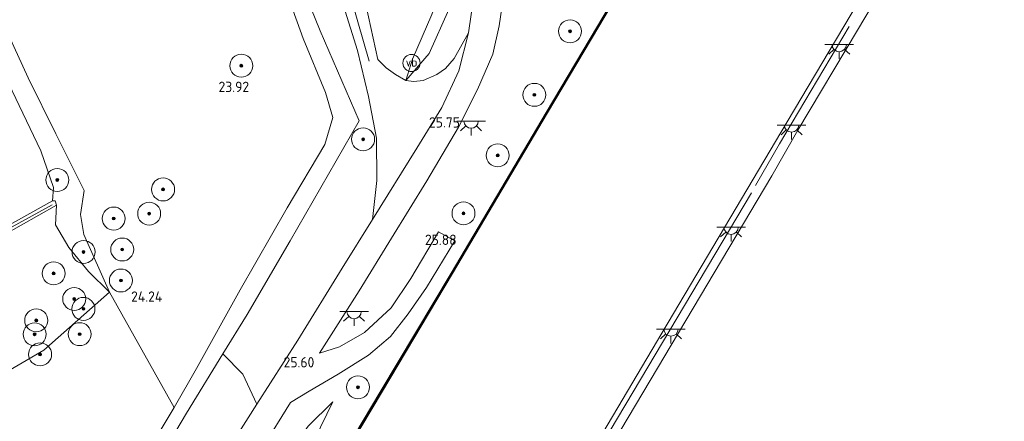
# Model space of a CAD drawing. Header units: metres. Extents: x 185049 to 189876, y 349292 to 352302.
# Tile 203 of 256: x 189366 to 189537, y 350629 to 350699. Entities that reach past the tile are written whole.
import ezdxf
from ezdxf.enums import TextEntityAlignment as Align

# ---------------------------------------------------------------- set-up
doc = ezdxf.new("R2010")
doc.units = ezdxf.units.M
for name, color, linetype, lineweight in [('B-WE-GK-BESCHOEIING_DAMWAND-G', 130, 'GK-BESCHOEIING', 18), ('B-WE-GK-BESCHOEIING_DAMWAND-GV', 130, 'Continuous', 18), ('B-WE-GK-KADEMUUR-GV', 150, 'Continuous', 35), ('B-WE-GR-BOOM-S', 90, 'Continuous', 25), ('B-WE-GR-GRAS-GV', 60, 'Continuous', 13), ('B-WE-GW-OPHOGING_KRUIN-G', 90, 'Continuous', 18), ('B-WE-GW-TALUD_KRUIN-G', 90, 'Continuous', 18), ('B-WE-GW-TALUD_TEEN-G', 90, 'Continuous', 18), ('B-WE-IE-MEUBILAIR_WEGMEUBILAIR-S', 7, 'Continuous', 25), ('B-WE-IE-TERREINAFSCHEIDING_KUNSTMATIG_HEKWERK-G', 20, 'IE-TERREINAFSCHEIDING-KUNSTMATIG', 18), ('B-WE-KL-ET_LS_OV_LICHTPUNT-S', 190, 'Continuous', 25), ('B-WE-KW-KUNSTWERK_STEIGER-GV', 170, 'Continuous', 18), ('B-WE-OB-OEVERVOORZIENING-G', 7, 'Continuous', 18), ('B-WE-OG-TERREIN_BEDRIJVENTERREIN-GV', 7, 'Continuous', 18), ('B-WE-OG-TERREIN_GROEN-GV', 7, 'Continuous', 18), ('B-WE-OG-WATER_HAVEN-GV', 170, 'Continuous', 18), ('B-WE-OG-WATER_KANAAL-GV', 120, 'Continuous', 18), ('B-WE-VH-VERHARDING_ASFALT-GV', 252, 'Continuous', 18), ('B-WE-VH-VERHARDING_HALFVERHARDING-GV', 252, 'Continuous', 18), ('X-XX-AL-HOOGTELABEL-S', 7, 'Continuous', 25)]:
    doc.layers.add(name, color=color, linetype=linetype, lineweight=lineweight)
doc.styles.add('NLCS-ISO', font='NLCS-ISO.ttf')
doc.styles.add('NLCS-ISO-ANNOTATIVE-T18', font='NLCS-ISO.ttf', dxfattribs={"height": 1.8})
doc.linetypes.add('GK-BESCHOEIING', pattern='A,30,-5,[1,NLCS.SHX,S=1,R=0,X=0,Y=0],-5', length=40)
doc.linetypes.add('IE-TERREINAFSCHEIDING-KUNSTMATIG', pattern='A,4,[82,NLCS.SHX,S=0.75,R=90,X=0,Y=0],4,-2', length=10)

# ---------------------------------------------------------------- blocks, each defined once
blk = doc.blocks.new('SAL-HOOGTELABEL-SO')
at = {"color": 0, "linetype": 'ByBlock', "lineweight": -2, "style": 'NLCS-ISO-ANNOTATIVE-T18'}
blk.add_attdef('HOOGTE', text='', height=1.8, dxfattribs=at).set_placement((2.79, 0), align=Align.RIGHT)
blk = doc.blocks.new('SGR-BOOM_01-SO')
at = {"linetype": 'ByBlock', "lineweight": 18}
h = blk.add_hatch(color=0, dxfattribs=at)
h.dxf.hatch_style = 1
edge = h.paths.add_edge_path()
edge.add_arc((0, 0), 0.25, 0, 360)
at = {"color": 0, "linetype": 'ByBlock', "lineweight": 18}
for radius in [2, 0.25]:
    blk.add_circle((0, 0), radius, dxfattribs=at)
blk = doc.blocks.new('SKL-ET_OV_LICHTPUNT-SO')
at = {"color": 0, "linetype": 'ByBlock', "lineweight": 18}
for points in [[(-1.25, 0), (-2.5, 0)], [(1.25, 0), (2.5, 0)], [(-0.92, -0.85), (-1.83, -1.7)], [(0, -1.25), (0, -2.5)], [(0.92, -0.85), (1.83, -1.7)]]:
    blk.add_lwpolyline(points, dxfattribs=at)
blk.add_lwpolyline([(0, 0), (1.25, 0, -1), (-1.25, 0)], format="xyb", close=True, dxfattribs=at)
blk = doc.blocks.new('SIE-WEG_PAAL_VERKEERSBORD-SO')
at = {"color": 0, "linetype": 'ByBlock', "lineweight": 18}
blk.add_circle((0, 0), 1.5, dxfattribs=at)
at = {"color": 0, "linetype": 'ByBlock', "lineweight": 18, "style": 'NLCS-ISO'}
blk.add_text('vb', height=1.5, dxfattribs=at).set_placement((0, 0.13), align=Align.MIDDLE_CENTER)

msp = doc.modelspace()

# ---------------------------------------------------------------- linework, layer by layer
at = {"layer": 'B-WE-GK-BESCHOEIING_DAMWAND-G'}
msp.add_polyline3d([(189371.41, 350667.136, 21.39), (189343.324, 350651.708, 21.229), (189323.539, 350640.719, 21.338), (189305.341, 350630.637, 21.345), (189289.43, 350621.857, 21.298), (189278.034, 350615.466, 21.298), (189275.133, 350613.833, 20.977)], dxfattribs=at)
at = {"layer": 'B-WE-GK-BESCHOEIING_DAMWAND-GV'}
msp.add_polyline3d([(189277.761, 350614.853, 21.283), (189274.805, 350613.09, 20.836), (189273.927, 350613.585, 20.89), (189281.366, 350617.947, 20.799), (189296.148, 350625.796, 20.799), (189310.806, 350634.026, 20.799), (189326.317, 350642.682, 20.814), (189344.692, 350652.893, 20.812), (189371.422, 350667.819, 20.812), (189371.928, 350667.801, 21.351), (189372.162, 350667.048, 21.381), (189359.765, 350660.1, 21.222), (189345.756, 350652.424, 21.174), (189326.724, 350641.932, 21.33), (189311.214, 350633.376, 21.36), (189296.619, 350625.188, 21.334), (189280.464, 350616.353, 21.283)], close=True, dxfattribs=at)
at = {"layer": 'B-WE-GK-KADEMUUR-GV'}
msp.add_polyline3d([(189419.606, 350619.472, 25.901), (189428.704, 350634.69, 26.355), (189440.908, 350655.218, 26.316), (189457.451, 350683.226, 26.316), (189475.151, 350713.087, 26.316), (189488.552, 350735.597, 26.317), (189484.779, 350743.176, 25.718), (189476.309, 350738.789, 25.249), (189476.292, 350739.118, 25.728), (189482.904, 350742.408, 20.674), (189484.826, 350743.353, 20.674), (189488.723, 350735.571, 20.674), (189475.273, 350713.015, 20.674), (189457.572, 350683.153, 20.674), (189441.03, 350655.145, 20.674), (189428.825, 350634.617, 20.674), (189419.838, 350619.518, 20.674)], dxfattribs=at)
at = {"layer": 'B-WE-GR-GRAS-GV'}
for points in [[(189436.006, 350688.793, 25.432), (189434.393, 350688.594, 25.502), (189432.953, 350688.781, 25.603), (189437.014, 350693.476, 25.155), (189440.443, 350701.13, 24.766), (189443.652, 350707.061, 24.391), (189443.624, 350714.495, 24.042), (189442.211, 350723.821, 23.606), (189443.61, 350720.653, 23.71), (189445.205, 350706.309, 24.365), (189443.867, 350697.107, 24.797), (189441.409, 350692.598, 25.104), (189439.871, 350690.849, 25.266), (189438.38, 350689.812, 25.341)], [(189376.923, 350661.93, 24.029), (189381.383, 350651.904, 24.18), (189377.688, 350655.513, 23.093), (189374.264, 350659.697, 22.153), (189371.939, 350663.611, 21.67), (189372.162, 350667.048, 21.381), (189371.928, 350667.801, 21.351), (189371.422, 350667.819, 20.812), (189371.609, 350670.123, 20.812), (189369.414, 350676.556, 20.812), (189361.199, 350693.551, 20.812), (189363.805, 350696.761, 23.287), (189367.175, 350689.221, 23.468), (189372.039, 350679.467, 23.585), (189376.945, 350669.629, 23.809), (189376.314, 350665.435, 23.753)], [(189346.308, 350509.197, 25.937), (189334.824, 350490.125, 25.97), (189337.811, 350498.365, 25.027), (189348.327, 350516.128, 24.784), (189355.26, 350528.731, 24.58), (189362.847, 350542.168, 24.427), (189373.947, 350560.067, 24.438), (189385.554, 350579.379, 24.62), (189394.449, 350594.104, 24.784), (189402.773, 350606.577, 25.322), (189412.094, 350623.059, 25.512), (189415.97, 350628.567, 25.586), (189420.283, 350632.804, 25.793), (189414.901, 350621.775, 26.31), (189403.969, 350604.056, 26.785), (189387.957, 350577.546, 26.345), (189378.322, 350562.035, 25.868), (189369.893, 350547.675, 25.853), (189362.277, 350535.649, 25.842), (189356.086, 350525.237, 25.908)], [(189373.947, 350560.067, 24.438), (189362.847, 350542.168, 24.427), (189355.26, 350528.731, 24.58), (189348.327, 350516.128, 24.784), (189337.811, 350498.365, 25.027), (189334.824, 350490.125, 25.97), (189346.308, 350509.197, 25.937), (189356.086, 350525.237, 25.908), (189362.277, 350535.649, 25.842), (189369.893, 350547.675, 25.853), (189378.322, 350562.035, 25.868), (189387.957, 350577.546, 26.345), (189403.969, 350604.056, 26.785), (189414.901, 350621.775, 26.31), (189420.283, 350632.804, 25.793), (189415.97, 350628.567, 25.586), (189412.094, 350623.059, 25.512), (189402.773, 350606.577, 25.322), (189394.449, 350594.104, 24.784), (189385.554, 350579.379, 24.62)]]:
    msp.add_polyline3d(points, close=True, dxfattribs=at)
for points in [[(189475.151, 350713.087, 26.316), (189457.451, 350683.226, 26.316), (189440.908, 350655.218, 26.316), (189428.704, 350634.69, 26.355), (189419.606, 350619.472, 25.901)], [(189422.14, 350701.77, 25.633), (189424.546, 350693.999, 25.694), (189426.466, 350685.988, 25.719), (189427.876, 350678.726, 25.715), (189427.908, 350671.359, 25.663), (189427.157, 350664.557, 25.724), (189421.863, 350656.065, 25.707), (189414.143, 350643.53, 25.56), (189407.026, 350632.347, 25.374), (189404.612, 350637.601, 25.349), (189401.103, 350641.133, 25.288), (189405.328, 350648.004, 25.37), (189412.811, 350660.832, 25.569), (189424.858, 350681.735, 25.698), (189418.042, 350697.413, 25.456), (189412.562, 350711.097, 25.241)], [(189410.959, 350707.623, 23.956), (189415.073, 350696.127, 24.038), (189419.012, 350686.681, 24.076), (189420.249, 350682.319, 24.12), (189418.841, 350677.651, 24.124), (189412.3, 350666.583, 24.18), (189404.11, 350652.283, 24.283), (189396.508, 350638.62, 24.296), (189392.625, 350631.777, 24.318), (189381.383, 350651.904, 24.18), (189376.923, 350661.93, 24.029), (189376.314, 350665.435, 23.753), (189376.945, 350669.629, 23.809), (189372.039, 350679.467, 23.585), (189367.175, 350689.221, 23.468), (189363.805, 350696.761, 23.287)], [(189408.078, 350624.895, 25.469), (189412.886, 350632.689, 25.534), (189416.132, 350634.654, 25.612), (189421.183, 350637.59, 25.763), (189426.48, 350640.929, 25.935), (189430.316, 350644.197, 26.004), (189433.407, 350648.1, 25.995), (189436.59, 350652.714, 25.935), (189441.494, 350660.835, 25.918), (189438.637, 350662.415, 25.935), (189433.853, 350654.274, 25.935), (189430.439, 350649.173, 25.957), (189425.801, 350644.886, 25.965), (189421.406, 350642.378, 25.78), (189417.918, 350641.274, 25.702), (189424.839, 350652.148, 25.75), (189430.451, 350661.33, 25.767), (189436.648, 350671.281, 25.814), (189442.135, 350680.639, 25.732), (189445.464, 350687.209, 25.452), (189448.12, 350693.358, 25.116), (189449.218, 350698.325, 24.866), (189450.021, 350703.888, 24.646)], [(189437.509, 350700.299, 25.452), (189434.153, 350692.484, 25.594), (189432.953, 350688.781, 25.603), (189431.156, 350689.839, 25.613), (189429.576, 350691.02, 25.583), (189428.1, 350692.418, 25.711), (189426.056, 350701.749, 25.728)], [(189440.443, 350701.13, 24.766), (189437.014, 350693.476, 25.155), (189432.953, 350688.781, 25.603), (189434.153, 350692.484, 25.594), (189437.509, 350700.299, 25.452)], [(189296.619, 350625.188, 21.334), (189311.214, 350633.376, 21.36), (189326.724, 350641.932, 21.33), (189345.756, 350652.424, 21.174), (189359.765, 350660.1, 21.222), (189372.162, 350667.048, 21.381), (189371.939, 350663.611, 21.67), (189374.264, 350659.697, 22.153), (189377.688, 350655.513, 23.093), (189381.383, 350651.904, 24.18), (189369.944, 350641.769, 24.067), (189360.21, 350636.178, 24.005), (189346.28, 350628.737, 24.008)]]:
    msp.add_polyline3d(points, dxfattribs=at)
at = {"layer": 'B-WE-GW-OPHOGING_KRUIN-G'}
msp.add_polyline3d([(189426.601, 350692.142, 25.741), (189421.659, 350709.355, 25.719), (189415.204, 350728.346, 25.784), (189408.196, 350745.652, 25.741), (189401.666, 350762.284, 25.676), (189396.485, 350775.097, 25.823), (189393.637, 350787.504, 25.926), (189391.872, 350802.46, 25.991), (189391.671, 350817.097, 25.905), (189392.487, 350832.735, 25.857), (189393.898, 350843.016, 25.718), (189396.344, 350854.688, 25.73), (189399.66, 350866.809, 25.748), (189400.003, 350868.424, 25.747), (189404.837, 350881.77, 25.642), (189406.2229, 350884.8533, 25.6684)], dxfattribs=at)
at = {"layer": 'B-WE-GW-TALUD_KRUIN-G'}
for points in [[(189381.383, 350651.904, 24.18), (189376.923, 350661.93, 24.029), (189376.314, 350665.435, 23.753), (189376.945, 350669.629, 23.809), (189372.039, 350679.467, 23.585), (189367.175, 350689.221, 23.468), (189363.805, 350696.761, 23.287), (189360.242, 350703.318, 23.192), (189354.487, 350714.332, 23.059), (189347.621, 350722.794, 22.934), (189343.137, 350724.701, 22.455), (189339.29, 350722.509, 21.856), (189337.793, 350728.299, 21.901), (189335.722, 350736.307, 21.963), (189339.853, 350740.438, 22.822), (189344.222, 350749.384, 23.27), (189348.013, 350759.141, 23.33), (189350.181, 350767.832, 23.468), (189352.997, 350778.456, 23.447), (189356.299, 350789.382, 23.52), (189358.049, 350798.195, 23.542), (189360.135, 350809.076, 23.365), (189361.126, 350812.989, 23.05), (189363.118, 350813.691, 22.321)], [(189433.978, 350731.175, 25.56), (189436.912, 350725.565, 25.573), (189439.19, 350719.259, 25.594), (189439.951, 350713.859, 25.573), (189439.815, 350706.76, 25.517), (189437.509, 350700.299, 25.452), (189434.153, 350692.484, 25.594), (189432.953, 350688.781, 25.603)], [(189298.944, 350604.128, 23.801), (189319.247, 350613.792, 23.888), (189332.93, 350621.655, 23.939), (189346.28, 350628.737, 24.008), (189360.21, 350636.178, 24.005), (189369.944, 350641.769, 24.067), (189381.383, 350651.904, 24.18)], [(189381.383, 350651.904, 24.18), (189392.625, 350631.777, 24.318)], [(189334.824, 350490.125, 25.97), (189346.308, 350509.197, 25.937), (189356.086, 350525.237, 25.908), (189362.277, 350535.649, 25.842), (189369.893, 350547.675, 25.853), (189378.322, 350562.035, 25.868), (189387.957, 350577.546, 26.345), (189403.969, 350604.056, 26.785), (189414.901, 350621.775, 26.31), (189420.283, 350632.804, 25.793)]]:
    msp.add_polyline3d(points, dxfattribs=at)
at = {"layer": 'B-WE-GW-TALUD_TEEN-G'}
for points in [[(189432.953, 350688.781, 25.603), (189437.014, 350693.476, 25.155), (189440.443, 350701.13, 24.766), (189443.652, 350707.061, 24.391), (189443.624, 350714.495, 24.042), (189442.211, 350723.821, 23.606), (189436.738, 350738.465, 23.374), (189431.509, 350750.517, 23.46), (189426.525, 350762.777, 23.425), (189421.428, 350775.179, 23.451), (189415.635, 350788.93, 23.391), (189411.747, 350798.398, 23.477), (189408.341, 350808.114, 23.525), (189406.119, 350816.698, 23.55), (189404.574, 350824.665, 23.581), (189404.308, 350827.17, 23.6), (189403.731, 350832.609, 23.641)], [(189385.601, 350751.647, 23.736), (189389.098, 350751.161, 23.697), (189391.584, 350751.249, 23.749), (189393.13, 350749.854, 23.783), (189398.242, 350736.33, 23.848), (189402.748, 350724.911, 23.908), (189406.265, 350715.671, 23.913), (189410.959, 350707.623, 23.956), (189415.073, 350696.127, 24.038), (189419.012, 350686.681, 24.076), (189420.249, 350682.319, 24.12), (189418.841, 350677.651, 24.124), (189412.3, 350666.583, 24.18), (189404.11, 350652.283, 24.283), (189396.508, 350638.62, 24.296), (189392.625, 350631.777, 24.318)], [(189381.383, 350651.904, 24.18), (189377.688, 350655.513, 23.093), (189374.264, 350659.697, 22.153), (189371.939, 350663.611, 21.67), (189372.162, 350667.048, 21.381)], [(189334.824, 350490.125, 25.97), (189337.811, 350498.365, 25.027), (189348.327, 350516.128, 24.784), (189355.26, 350528.731, 24.58), (189362.847, 350542.168, 24.427), (189373.947, 350560.067, 24.438), (189385.554, 350579.379, 24.62), (189394.449, 350594.104, 24.784), (189402.773, 350606.577, 25.322), (189412.094, 350623.059, 25.512), (189415.97, 350628.567, 25.586), (189420.283, 350632.804, 25.793)], [(189392.625, 350631.777, 24.318), (189385.269, 350619.479, 24.285), (189383.438, 350611.687, 24.616)]]:
    msp.add_polyline3d(points, dxfattribs=at)
at = {"layer": 'B-WE-IE-TERREINAFSCHEIDING_KUNSTMATIG_HEKWERK-G'}
for points in [[(189383.438, 350611.687, 24.616), (189386.061, 350616.111, 24.365), (189394.768, 350630.833, 25.029), (189401.103, 350641.133, 25.288), (189405.328, 350648.004, 25.37), (189412.811, 350660.832, 25.569), (189424.858, 350681.735, 25.698), (189418.042, 350697.413, 25.456), (189412.562, 350711.097, 25.241), (189407.426, 350722.466, 25.163), (189401.233, 350738.631, 25.189), (189396.702, 350748.89, 25.025), (189394.851, 350754.176, 24.913)], [(189493.846, 350670.457, 22.648), (189498.048, 350677.739, 21.535), (189510.172, 350698.187, 21.565)], [(189449.246, 350595.227, 22.755), (189493.168, 350669.215, 22.697)]]:
    msp.add_polyline3d(points, dxfattribs=at)
at = {"layer": 'B-WE-KW-KUNSTWERK_STEIGER-GV'}
msp.add_polyline3d([(189428.574, 350557.274, 22.775), (189422.189, 350538.349, 23.76), (189416.543, 350541.675, 23.76), (189422.802, 350552.182, 22.838), (189477.565, 350644.761, 22.799), (189499.384, 350681.58, 21.628), (189528.84, 350731.218, 21.555), (189530.911, 350730.014, 21.57), (189511.609, 350697.555, 21.662), (189501.215, 350680.115, 21.618), (189496.684, 350672.18, 22.687), (189466.768, 350621.736, 22.77)], close=True, dxfattribs=at)
at = {"layer": 'B-WE-OB-OEVERVOORZIENING-G'}
msp.add_polyline3d([(189336.109, 350459.641, 20.674), (189339.842, 350468.113, 20.674), (189340.273, 350468.9435, 20.674), (189340.526, 350469.431, 20.674), (189346.375, 350482.744, 20.674), (189352.04, 350495.697, 20.674), (189359.67, 350513.159, 20.674), (189364.149, 350523.533, 20.674), (189367.136, 350530.186, 20.674), (189374.76, 350543.215, 20.674), (189382.869, 350556.987, 20.674), (189391.458, 350571.521, 20.674), (189399.847, 350585.745, 20.674), (189408.753, 350600.777, 20.674), (189419.838, 350619.518, 20.674), (189428.825, 350634.617, 20.674), (189441.03, 350655.145, 20.674), (189457.572, 350683.153, 20.674), (189475.273, 350713.015, 20.674), (189488.723, 350735.571, 20.674)], dxfattribs=at)
at = {"layer": 'B-WE-OG-TERREIN_BEDRIJVENTERREIN-GV'}
msp.add_polyline3d([(189346.28, 350628.737, 24.008), (189360.21, 350636.178, 24.005), (189369.944, 350641.769, 24.067), (189381.383, 350651.904, 24.18), (189392.625, 350631.777, 24.318), (189385.269, 350619.479, 24.285)], dxfattribs=at)
at = {"layer": 'B-WE-OG-TERREIN_GROEN-GV'}
for points in [[(189412.562, 350711.097, 25.241), (189418.042, 350697.413, 25.456), (189424.858, 350681.735, 25.698), (189412.811, 350660.832, 25.569), (189405.328, 350648.004, 25.37), (189401.103, 350641.133, 25.288), (189394.768, 350630.833, 25.029), (189386.061, 350616.111, 24.365)], [(189385.269, 350619.479, 24.285), (189392.625, 350631.777, 24.318), (189396.508, 350638.62, 24.296), (189404.11, 350652.283, 24.283), (189412.3, 350666.583, 24.18), (189418.841, 350677.651, 24.124), (189420.249, 350682.319, 24.12), (189419.012, 350686.681, 24.076), (189415.073, 350696.127, 24.038), (189410.959, 350707.623, 23.956)]]:
    msp.add_polyline3d(points, dxfattribs=at)
msp.add_polyline3d([(189359.678, 350557.357, 24.274), (189354.321, 350550.02, 24.256), (189352.324, 350553.189, 24.216), (189351.912, 350556.753, 24.212), (189352.879, 350560.298, 24.134), (189355.71, 350564.998, 24.183), (189368.849, 350585.736, 24.349), (189363.207, 350594.158, 24.358), (189378.888, 350602.67, 24.238), (189378.507, 350603.371, 24.223), (189383.438, 350611.687, 24.616), (189386.061, 350616.111, 24.365), (189394.768, 350630.833, 25.029), (189401.103, 350641.133, 25.288), (189404.612, 350637.601, 25.349), (189407.026, 350632.347, 25.374), (189403.59, 350626.947, 25.383), (189394.928, 350613.099, 25.1), (189387.943, 350601.945, 24.842), (189380.339, 350589.684, 24.594), (189372.84, 350577.449, 24.441), (189365.356, 350565.628, 24.292)], close=True, dxfattribs=at)
at = {"layer": 'B-WE-OG-WATER_HAVEN-GV'}
msp.add_polyline3d([(189198.616, 350569.267, 20.879), (189179.018, 350557.377, 20.857), (189176.381, 350561.242, 20.81), (189256.102, 350735.178, 20.809), (189334.303, 350739.391, 20.812), (189338.368, 350724.088, 20.812), (189338.731, 350720.899, 20.812), (189347.383, 350712.807, 20.812), (189357.674, 350699.035, 20.812), (189361.199, 350693.551, 20.812), (189369.414, 350676.556, 20.812), (189371.609, 350670.123, 20.812), (189371.422, 350667.819, 20.812), (189344.692, 350652.893, 20.812), (189326.317, 350642.682, 20.814), (189310.806, 350634.026, 20.799), (189296.148, 350625.796, 20.799), (189281.366, 350617.947, 20.799), (189273.927, 350613.585, 20.89), (189273.438, 350611.373, 20.908), (189260.718, 350603.246, 20.908), (189245.186, 350595.101, 20.901), (189230.582, 350586.531, 20.901), (189214.814, 350578.013, 20.89)], close=True, dxfattribs=at)
at = {"layer": 'B-WE-OG-WATER_KANAAL-GV'}
msp.add_polyline3d([(189419.838, 350619.518, 20.674), (189428.825, 350634.617, 20.674), (189441.03, 350655.145, 20.674), (189457.572, 350683.153, 20.674), (189475.273, 350713.015, 20.674), (189488.723, 350735.571, 20.674), (189600.2585, 350912.5445, 20.7331)], dxfattribs=at)
at = {"layer": 'B-WE-VH-VERHARDING_ASFALT-GV'}
for points in [[(189403.59, 350626.947, 25.383), (189407.026, 350632.347, 25.374), (189414.143, 350643.53, 25.56), (189421.863, 350656.065, 25.707), (189427.157, 350664.557, 25.724), (189434.901, 350676.98, 25.763), (189439.242, 350684.095, 25.594), (189442.207, 350690.457, 25.267), (189443.867, 350697.107, 24.797), (189445.205, 350706.309, 24.365), (189443.61, 350720.653, 23.71), (189442.211, 350723.821, 23.606), (189436.738, 350738.465, 23.374), (189431.509, 350750.517, 23.46), (189426.525, 350762.777, 23.425), (189421.428, 350775.179, 23.451), (189415.635, 350788.93, 23.391), (189411.747, 350798.398, 23.477), (189408.341, 350808.114, 23.525), (189406.119, 350816.698, 23.55), (189404.574, 350824.665, 23.581), (189404.308, 350827.17, 23.6), (189403.731, 350832.609, 23.641)], [(189450.021, 350703.888, 24.646), (189449.218, 350698.325, 24.866), (189448.12, 350693.358, 25.116), (189445.464, 350687.209, 25.452), (189442.135, 350680.639, 25.732), (189436.648, 350671.281, 25.814), (189430.451, 350661.33, 25.767), (189424.839, 350652.148, 25.75), (189417.918, 350641.274, 25.702), (189421.406, 350642.378, 25.78), (189425.801, 350644.886, 25.965), (189430.439, 350649.173, 25.957), (189433.853, 350654.274, 25.935), (189438.637, 350662.415, 25.935), (189441.494, 350660.835, 25.918), (189436.59, 350652.714, 25.935), (189433.407, 350648.1, 25.995), (189430.316, 350644.197, 26.004), (189426.48, 350640.929, 25.935), (189421.183, 350637.59, 25.763), (189416.132, 350634.654, 25.612), (189412.886, 350632.689, 25.534), (189408.078, 350624.895, 25.469)]]:
    msp.add_polyline3d(points, dxfattribs=at)
at = {"layer": 'B-WE-VH-VERHARDING_HALFVERHARDING-GV'}
msp.add_polyline3d([(189426.056, 350701.749, 25.728), (189428.1, 350692.418, 25.711), (189429.576, 350691.02, 25.583), (189431.156, 350689.839, 25.613), (189432.953, 350688.781, 25.603), (189434.393, 350688.594, 25.502), (189436.006, 350688.793, 25.432), (189438.38, 350689.812, 25.341), (189439.871, 350690.849, 25.266), (189441.409, 350692.598, 25.104), (189443.867, 350697.107, 24.797), (189442.207, 350690.457, 25.267), (189439.242, 350684.095, 25.594), (189434.901, 350676.98, 25.763), (189427.157, 350664.557, 25.724), (189427.908, 350671.359, 25.663), (189427.876, 350678.726, 25.715), (189426.466, 350685.988, 25.719), (189424.546, 350693.999, 25.694), (189422.14, 350701.77, 25.633)], dxfattribs=at)

# ---------------------------------------------------------------- block references
at = {"layer": 'B-WE-GR-BOOM-S'}
for p in [(189461.576, 350697.363, 24.702), (189404.321, 350691.364, 24.177), (189455.36, 350686.288, 24.702), (189425.533, 350678.541, 25.584), (189448.97, 350675.737, 24.702), (189372.279, 350671.444, 21.145), (189390.7, 350669.8, 24.45), (189388.273, 350665.586, 24.419), (189443.017, 350665.622, 25.307), (189382.1, 350664.728, 24.339), (189376.848, 350658.906, 23.633), (189383.579, 350659.329, 24.278), (189371.631, 350655.162, 22.706), (189383.353, 350653.932, 24.359), (189375.221, 350650.72, 23.623), (189376.831, 350648.981, 23.916), (189368.608, 350646.979, 23.664), (189368.325, 350644.56, 23.926), (189376.172, 350644.577, 24.329), (189369.281, 350641.053, 24.026), (189424.638, 350635.319, 25.592)]:
    msp.add_blockref('SGR-BOOM_01-SO', p, dxfattribs=at)
at = {"layer": 'B-WE-IE-MEUBILAIR_WEGMEUBILAIR-S'}
msp.add_blockref('SIE-WEG_PAAL_VERKEERSBORD-SO', (189433.958, 350691.834, 25.537), dxfattribs=at)
at = {"layer": 'B-WE-KL-ET_LS_OV_LICHTPUNT-S'}
for p in [(189508.44, 350695.047, 21.594), (189444.347, 350681.71, 25.719), (189500.146, 350681.029, 21.594), (189489.619, 350663.219, 22.741), (189423.967, 350648.526, 25.797), (189479.145, 350645.47, 22.741)]:
    msp.add_blockref('SKL-ET_OV_LICHTPUNT-SO', p, dxfattribs=at)
at = {"layer": 'X-XX-AL-HOOGTELABEL-S'}
for p, values in [((189402.892, 350686.778, 23.917), {'HOOGTE': '23.92'}), ((189439.601, 350680.586, 25.745), {'HOOGTE': '25.75'}), ((189439.032, 350660.124, 25.875), {'HOOGTE': '25.88'}), ((189387.773, 350650.224, 24.236), {'HOOGTE': '24.24'}), ((189414.246, 350638.78, 25.603), {'HOOGTE': '25.60'})]:
    msp.add_blockref('SAL-HOOGTELABEL-SO', p, dxfattribs=at).add_auto_attribs(values)

doc.saveas('drawing.dxf')
